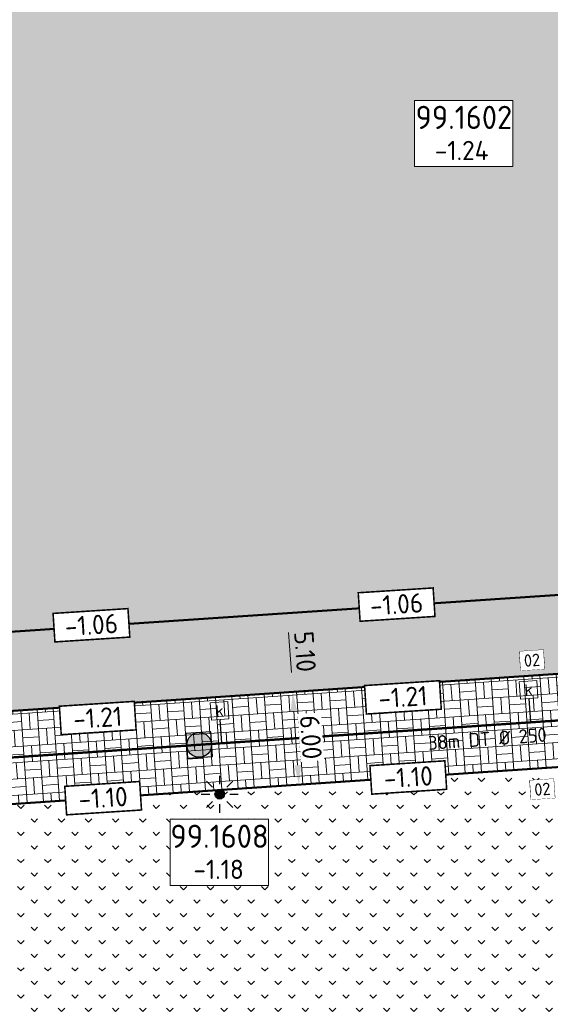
# Model space of a CAD drawing. Header units: metres. Extents: x 240159 to 241664, y 578380 to 583939.
# Tile 40 of 71: x 240636 to 240670, y 583580 to 583643. Entities that reach past the tile are written whole.
import ezdxf
from ezdxf.enums import TextEntityAlignment as Align

# ---------------------------------------------------------------- set-up
doc = ezdxf.new("R2010")
doc.units = ezdxf.units.M
doc.set_wipeout_variables(frame=1)
doc.linetypes.add('RI-HWA_HUISAANSLUITING', pattern=[4.8, 3, -1.8])
for name, color, linetype, lineweight in [('N-AL-HOOGTELABEL-S', 7, 'Continuous', 13), ('N-GV-GR-BOLLEN-A', 92, 'Continuous', 9), ('N-WE-IE-MEUBILAIR_WEGMEUBILAIR_LICHTMAST_MET_PASTEGEL-S', 7, 'Continuous', 25), ('N-WE-KL-TRACE_WENSTRACE-A', 7, 'Continuous', 25), ('N-WE-RI-BOB-T', 7, 'Continuous', 13), ('N-WE-RI-MATERIAAL_DIAMETER_LENGTE-T', 7, 'Continuous', 13), ('N-WE-VH-KANTOPSLUITING_BANDNUMMER-S', 7, 'Continuous', 13), ('N-WE-VH-KANTVERHARDING-GD', 4, 'Continuous', 50), ('N-WE-VH-VERHARDING_ASFALT_DEKLAAG-A', 252, 'Continuous', 18), ('N-WE-VH-VERHARDING_BETONSTRAATSTEEN_KEIFORMAAT_GRIJS-A', 251, 'Continuous', 9), ('N-WE-VH-VERHARDING_HALFVERHARDING-A', 234, 'Continuous', 9), ('X-XX-AL-REFERENTIE-M', 7, 'Continuous', 18)]:
    doc.layers.add(name, color=color, linetype=linetype, lineweight=lineweight)
for name, color, linetype, lineweight, true_color in [('N-WE-RI-HWA_HUISAANSLUITING_PVC_125-G', 150, 'RI-HWA_HUISAANSLUITING', 25, 0x007fff), ('N-WE-RI-HWA_KOLK-S', 150, 'Continuous', 25, 0x007fff), ('N-WE-RI-HWA_LEIDINGINFO-S', 150, 'Continuous', 13, 0x007fff), ('N-WE-RI-HWA_PUTNUMMER-S', 150, 'Continuous', 13, 0x007fff), ('N-WE-RI-HWA_RIOOLPUT-S', 150, 'Continuous', 13, 0x007fff), ('N-WE-RI-HWA_TRANSPORTLEIDING_BETON_500-G', 150, 'Continuous', 20, 0x007fff)]:
    doc.layers.add(name, color=color, linetype=linetype, lineweight=lineweight, true_color=true_color)
doc.styles.add('NLCS-ISO', font='NLCS-ISO.ttf')
doc.styles.add('NLCS-ISO-ANNOTATIEF-T25', font='NLCS-ISO.ttf', dxfattribs={"height": 2.5})
doc.styles.add('NLCS-ISO-M1000-T25', font='NLCS-ISO.ttf', dxfattribs={"height": 2.5})
doc.dimstyles.new('NLCS-ANNOTATIEF-T25-PIJL_L2_H1', dxfattribs={"dimtxt": 2.5, "dimasz": 2.5, "dimexe": 2, "dimexo": 2, "dimgap": 0.7, "dimtad": 1, "dimzin": 0, "dimdsep": 46, "dimtxsty": 'NLCS-ISO-ANNOTATIEF-T25', "dimcen": 0, "dimdle": 2, "dimclrd": 256, "dimclre": 256, "dimclrt": 256, "dimadec": 1, "dimazin": 0, "dimtfac": 1, "dimtdec": 3, "dimtofl": 0, "dimtmove": 0, "dimatfit": 3, "dimfxl": 2, "dimfxlon": 1, "dimtfillclr": 256, "dimtolj": 1, "dimtzin": 0, "dimlwd": -1, "dimlwe": -1, "dimarcsym": 0})
pattern_1 = [(50, (0, 0), (1.7931504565, -0.1568803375), [0.1875, -2.0625]), (355, (0, 0), (-0.346878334, 1.880480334), [0.15, -1.65]), (100.4514, (0.1494, -0.013), (1.4462734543, 1.723598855), [0.159350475, -1.75285528]), (46.1842, (0, 0.5), (2.6681026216, -0.413797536), [0.28125, -3.09375]), (96.6356, (0.2223, 0.4655), (2.336656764, 2.435294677), [0.23902572, -2.6292825]), (351.1842, (0, 0.5), (2.336654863, 2.435296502), [0.225, -2.475]), (21, (0.25, 0.375), (1.4922676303, -1.0065472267), [0.1875, -2.0625]), (326, (0.25, 0.375), (0.60828833, 1.8128751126), [0.15, -1.65]), (71.4514, (0.3744, 0.2911), (2.1005565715, 0.806326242), [0.159350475, -1.75285528]), (37.5, (0, 0), (0.0303996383, 0.8322346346), [0, -1.63, 0, -1.675, 0, -1.65625]), (7.5, (0, 0), (0.6576738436, 0.9860292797), [0, -0.955, 0, -1.5925, 0, -0.63125]), (327.5, (-0.5575, 0), (1.3345560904, -0.05638717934), [0, -0.625, 0, -1.95, 0, -2.5875]), (317.5, (-0.8075, 0), (1.4579654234, 0.2502624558), [0, -0.8125, 0, -1.295, 0, -1.8375])]
pattern_2 = [(45, (0, 0), (-0.8749916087, 0.8749916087), [0.3, -0.937425]), (135, (0, 0), (-0.8749916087, -0.8749916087), [0.3, -0.937425])]

# ---------------------------------------------------------------- blocks, each defined once
blk = doc.blocks.new('N-SRI-PUT_HWA-SO')
h = blk.add_hatch(color=256)
h.dxf.hatch_style = 1
h.paths.add_polyline_path([(-2, 0, 1), (2, 0, 1)])
at = {"lineweight": -3, "flags": 128}
blk.add_lwpolyline([(-2, -2), (2, -2), (2, 2), (-2, 2)], close=True, dxfattribs=at)
at = {"lineweight": -3}
blk.add_circle((0, 0), 2, dxfattribs=at)
blk = doc.blocks.new('SRI-PUTNUMMER-SO')
blk.add_wipeout([(-18.26, 4.25), (-5.56, 4.25), (-5.56, -4.29), (-18.26, -4.29)])
blk.add_lwpolyline([(-18.26, 4.25), (-5.56, 4.25), (-5.56, -4.29), (-18.26, -4.29)], close=True)
at = {"ltscale": 0.1, "style": 'NLCS-ISO'}
blk.add_attdef('PUTNR', text='', height=3.5, dxfattribs=at).set_placement((-11.88, 2.06), align=Align.MIDDLE_CENTER)
blk.add_attdef('PUTHGT_001', (-15.76, -3.47), '', height=2.5, dxfattribs=at)
blk = doc.blocks.new('N-SIE-WEG_LICHTMAST_SPOT-SO')
h = blk.add_hatch(color=256)
edge = h.paths.add_edge_path()
edge.add_arc((0, 0), 0.77, 0, 360)
for p, q in [((-2.12, 2.12), (-1.15, 1.15)), ((0, 1.62), (0, 3)), ((1.15, 1.15), (2.12, 2.12)), ((-3, 0), (-1.62, 0)), ((-2.12, -2.12), (-1.15, -1.15)), ((1.15, -1.15), (2.12, -2.12)), ((1.62, 0), (3, 0)), ((0, -3), (0, -1.62))]:
    blk.add_line(p, q)
blk.add_circle((0, 0), 0.77)
at = {"style": 'NLCS-ISO'}
blk.add_attdef('TYPE', text='', height=1.8, dxfattribs=at).set_placement((0, 3), align=Align.BOTTOM_CENTER)
blk = doc.blocks.new('N_lichtmast')
blk.add_blockref('N-SIE-WEG_LICHTMAST_SPOT-SO', (0, 0))
blk = doc.blocks.new('SRI-KOLK-SO')
at = {"color": 0, "linetype": 'ByBlock', "lineweight": 18}
blk.add_lwpolyline([(-1.125, -1.125), (1.125, -1.125), (1.125, 1.125), (-1.125, 1.125)], close=True, dxfattribs=at)
at = {"color": 0, "linetype": 'ByBlock', "lineweight": 18, "style": 'NLCS-ISO'}
blk.add_text('k', height=1.5, dxfattribs=at).set_placement((0, 0), align=Align.MIDDLE_CENTER)
blk = doc.blocks.new('*U147')
at = {"layer": 'N-WE-RI-BOB-T', "color": 0, "style": 'NLCS-ISO'}
for tag, p in [('BOB_RECHTS', (74.11, 3.7)), ('BOB_LINKS', (-34.79, -4.14))]:
    blk.add_attdef(tag, text='', height=1.8, rotation=4.1159, dxfattribs=at).set_placement(p, align=Align.MIDDLE_CENTER)
at = {"layer": 'N-WE-RI-MATERIAAL_DIAMETER_LENGTE-T', "color": 0, "style": 'NLCS-ISO'}
blk.add_attdef('RIOOLINFO_001', (-11.56, -3.65), '', height=1.8, rotation=4.1159, dxfattribs=at)
blk = doc.blocks.new('SAL-HOOGTELABEL_AANLEG-SO')
blk.add_wipeout([(-4.84, 1.8), (4.85, 1.8), (4.85, -1.89), (-4.84, -1.89)])
at = {"const_width": 0.2}
blk.add_lwpolyline([(-4.84, 1.8), (4.85, 1.8), (4.85, -1.89), (-4.84, -1.89)], close=True, dxfattribs=at)
at = {"style": 'NLCS-ISO'}
blk.add_attdef('HOOGTE', text='', height=2, dxfattribs=at).set_placement((0, 0), align=Align.MIDDLE_CENTER)
blk = doc.blocks.new('*D235')
at = {"layer": 'Defpoints', "color": 0, "transparency": 16777216}
for p in [(240653.373, 583599.813), (240660.053, 583600.266), (240660.459, 583594.28)]:
    blk.add_point(p, dxfattribs=at)
at = {"layer": 'X-XX-AL-REFERENTIE-M', "transparency": 16777216}
for p, q in [((240654.371, 583599.881), (240652.375, 583599.745)), ((240653.694, 583595.074), (240653.457, 583598.566)), ((240654.776, 583593.894), (240652.781, 583593.759))]:
    blk.add_line(p, q, dxfattribs=at)
for points in [[(240653.665, 583598.58), (240653.25, 583598.552), (240653.373, 583599.813)], [(240653.902, 583595.088), (240653.486, 583595.06), (240653.779, 583593.827)]]:
    blk.add_solid(points, dxfattribs=at)
at = {"layer": 'X-XX-AL-REFERENTIE-M', "transparency": 16777216, "insert": (240654.548, 583596.886), "char_height": 1.25, "attachment_point": 5, "rotation": 273.87749, "style": 'NLCS-ISO-ANNOTATIEF-T25', "bg_fill": 3, "box_fill_scale": 1.1, "bg_fill_color": 256, "bg_fill_true_color": 13158600, "bg_fill_transparency": 0}
blk.add_mtext('\\A1;6.00', dxfattribs=at)
blk = doc.blocks.new('*D234')
at = {"layer": 'Defpoints', "color": 0, "transparency": 16777216}
for p in [(240653.028, 583604.901), (240657.67, 583605.216), (240660.053, 583600.266)]:
    blk.add_point(p, dxfattribs=at)
at = {"layer": 'X-XX-AL-REFERENTIE-M', "transparency": 16777216}
for p, q in [((240654.026, 583604.969), (240652.03, 583604.834)), ((240653.288, 583601.06), (240653.112, 583603.654)), ((240654.371, 583599.881), (240652.375, 583599.745))]:
    blk.add_line(p, q, dxfattribs=at)
for points in [[(240653.32, 583603.668), (240652.905, 583603.64), (240653.028, 583604.901)], [(240653.496, 583601.074), (240653.08, 583601.046), (240653.373, 583599.813)]]:
    blk.add_solid(points, dxfattribs=at)
at = {"layer": 'X-XX-AL-REFERENTIE-M', "transparency": 16777216, "insert": (240654.173, 583602.423), "char_height": 1.25, "attachment_point": 5, "rotation": 273.87749, "style": 'NLCS-ISO-ANNOTATIEF-T25'}
blk.add_mtext('\\A1;5.10', dxfattribs=at)
blk = doc.blocks.new('*U246')
blk.add_lwpolyline([(-1.54, 0.76), (-1.54, 3.24), (1.54, 3.24), (1.54, 0.76)], close=True)
blk.add_wipeout([(-1.54, 0.76), (-1.54, 3.24), (1.54, 3.24), (1.54, 0.76)])
at = {"ltscale": 0.1, "style": 'NLCS-ISO'}
blk.add_attdef('NR', text='', height=1.6, dxfattribs=at).set_placement((0, 2), align=Align.MIDDLE_CENTER)

msp = doc.modelspace()

# ---------------------------------------------------------------- hatches: boundary and pattern name
at = {"layer": 'N-GV-GR-BOLLEN-A'}
h = msp.add_hatch(dxfattribs=at)
h.set_pattern_fill('AGR-BOLLEN', color=256, scale=0.5, pattern_type=2)
h.set_pattern_definition(pattern_2)
h.paths.add_polyline_path([(240686.474, 583735.503), (240748.725, 583739.722, -0.460694), (240763.66, 583724.475), (240761.251, 583697.29, 0.066949), (240762.114, 583678.259), (240765.893, 583657.375, -0.027843), (240768.68, 583634.896), (240773.404, 583565.204), (240779.941, 583574.402), (240778.573, 583636.488), (240794.946, 583725.789), (240796.591, 583769.562), (240796.764, 583773.057), (240793.275, 583772.783, -0.084188), (240757.188, 583776.178), (240741.334, 583780.426, 0.228324), (240682.712, 583765.292, -0.000854), (240659.229, 583745.644, -0.22007), (240596.227, 583728.709), (240513.155, 583743.564, 0.594048), (240482.46, 583699.445), (240488.768, 583688.3), (240507.69, 583654.865, -0.173814), (240514.477, 583598.584, -0.118522), (240502.533, 583574.041), (240526.377, 583548.37), (240523.712, 583587.68, -0.057678), (240524.325, 583600.551), (240529.022, 583629.153, 0.12265), (240527.101, 583652.738), (240518.082, 583679.469, -0.491873), (240530.436, 583697.965), (240589.679, 583701.98, 0.267474), (240599.665, 583708.673, -0.267474), (240611.311, 583716.476), (240665.692, 583720.162, 0.292007), (240674.317, 583726.529, -0.292007)])
h = msp.add_hatch(dxfattribs=at)
h.set_pattern_fill('AGR-BOLLEN', color=256, scale=0.5, pattern_type=2)
h.set_pattern_definition(pattern_2)
h.paths.add_polyline_path([(240613.188, 583703.719, -0.405648), (240619.057, 583710.246), (240661.804, 583713.143), (240672.116, 583713.842, 0.119329), (240669.351, 583714.316), (240611.722, 583710.41, 0.431026), (240604.362, 583701.478), (240605.016, 583696.264), (240613.441, 583696.835)])
edge = h.paths.add_edge_path()
edge.add_line((240610.318, 583653.976), (240617.395, 583654.456))
edge.add_line((240617.395, 583654.456), (240617.578, 583649.958))
edge.add_line((240617.578, 583649.958), (240610.831, 583649.501))
edge.add_arc((240357.203, 583622.695), 255.04, 3.87749, 6.03313, ccw=False)
edge.add_line((240611.659, 583639.942), (240614.213, 583602.271))
edge.add_line((240614.213, 583602.271), (240676.238, 583606.475))
edge.add_line((240676.238, 583606.475), (240671.317, 583639.338))
edge.add_line((240671.317, 583639.338), (240666.72, 583707.162))
edge.add_arc((240662.23, 583706.858), 4.5, 3.87749, 93.87749)
edge.add_line((240661.926, 583711.347), (240619.179, 583708.45))
edge.add_arc((240619.483, 583703.96), 4.5, 93.87749, 182.21351)
edge.add_line((240614.986, 583703.787), (240615.304, 583695.158))
edge.add_line((240615.304, 583695.158), (240613.507, 583695.036))
edge.add_line((240613.507, 583695.036), (240605.24, 583694.476))
edge.add_line((240605.24, 583694.476), (240609.446, 583660.933))
edge.add_line((240609.446, 583660.933), (240617.123, 583661.454))
edge.add_line((240617.123, 583661.454), (240617.306, 583656.956))
edge.add_line((240617.306, 583656.956), (240610.006, 583656.461))
edge.add_line((240610.006, 583656.461), (240610.262, 583654.424))
edge.add_arc((240357.203, 583622.695), 255.04, 7.04518, 7.14666, ccw=False)
edge = h.paths.add_edge_path()
edge.add_line((240678.684, 583654.1), (240672.15, 583653.657))
edge.add_line((240672.15, 583653.657), (240673.108, 583639.532))
edge.add_line((240673.108, 583639.532), (240678.04, 583606.597))
edge.add_line((240678.04, 583606.597), (240682.404, 583606.893))
edge.add_line((240682.404, 583606.893), (240682.539, 583607.082))
edge.add_line((240682.539, 583607.082), (240680.418, 583622.973))
edge.add_arc((240881.177, 583649.772), 202.54, 178.77555, 187.6032, ccw=False)
edge = h.paths.add_edge_path()
edge.add_line((240678.932, 583674.162), (240670.798, 583673.611))
edge.add_line((240670.798, 583673.611), (240671.846, 583658.146))
edge.add_line((240671.846, 583658.146), (240678.831, 583658.62))
edge.add_arc((240881.177, 583649.772), 202.54, 177.43384, 177.49612, ccw=False)
edge.add_arc((240481.578, 583667.681), 197.46, 357.43384, 361.88106)
edge = h.paths.add_edge_path()
edge.add_line((240670.494, 583678.101), (240678.733, 583678.659))
edge.add_arc((240481.578, 583667.681), 197.46, 3.18719, 6.28712)
edge.add_line((240677.851, 583689.305), (240675.678, 583709.023))
edge.add_arc((240669.754, 583708.37), 5.96, 6.28712, 39.83948)
edge.add_line((240674.331, 583712.188), (240666.325, 583711.646))
edge.add_arc((240662.23, 583706.858), 6.3, 3.87749, 49.46219, ccw=False)
edge.add_line((240668.516, 583707.284), (240670.494, 583678.101))
h = msp.add_hatch(dxfattribs=at)
h.set_pattern_fill('AGR-BOLLEN', color=256, scale=0.5, pattern_type=2)
h.set_pattern_definition(pattern_2)
h.paths.add_polyline_path([(240677.799, 583595.455), (240619.912, 583591.532), (240617.48, 583588.746), (240621.086, 583588.991), (240621.208, 583587.195), (240615.806, 583586.829), (240615.299, 583586.248), (240617.242, 583557.574), (240617.465, 583554.281), (240679.902, 583558.513), (240686.177, 583561.999), (240684.223, 583590.88)])
at = {"layer": 'N-WE-KL-TRACE_WENSTRACE-A', "transparency": 33554559}
h = msp.add_hatch(dxfattribs=at)
h.set_pattern_fill('AKL-TRACE', color=256, scale=0.5, pattern_type=2)
h.set_pattern_definition([(45, (0, 0), (-0.5303300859, 0.5303300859), [0.5]), (135, (0, 0), (-0.5303300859, -0.5303300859), [0.5])])
edge = h.paths.add_edge_path()
edge.add_line((240673.108, 583639.532), (240668.516, 583707.284))
edge.add_arc((240662.23, 583706.858), 6.3, 3.87749, 93.87749)
edge.add_line((240661.804, 583713.143), (240619.057, 583710.246))
edge.add_arc((240619.483, 583703.96), 6.3, 93.87749, 182.1969)
edge.add_line((240613.188, 583703.719), (240613.441, 583696.835))
edge.add_line((240613.441, 583696.835), (240613.507, 583695.036))
edge.add_line((240613.507, 583695.036), (240615.304, 583695.158))
edge.add_line((240615.304, 583695.158), (240614.986, 583703.787))
edge.add_arc((240619.483, 583703.96), 4.5, 93.87749, 182.21351, ccw=False)
edge.add_line((240619.179, 583708.45), (240661.926, 583711.347))
edge.add_arc((240662.23, 583706.858), 4.5, 3.87749, 93.87749, ccw=False)
edge.add_line((240666.72, 583707.162), (240671.317, 583639.338))
edge.add_line((240671.317, 583639.338), (240677.726, 583596.54))
edge.add_line((240677.726, 583596.54), (240679.517, 583596.734))
edge.add_line((240679.517, 583596.734), (240673.108, 583639.532))
at = {"layer": 'N-WE-VH-VERHARDING_ASFALT_DEKLAAG-A'}
h = msp.add_hatch(dxfattribs=at)
h.set_pattern_fill('AVH-ASFALT', color=256, scale=0.5, pattern_type=2)
h.set_pattern_definition([(60, (0, 0), (-0.4330127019, 0.25), []), (120, (0, 0), (-0.4330127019, -0.25), [])])
edge = h.paths.add_edge_path()
edge.add_line((240767.256, 583566.003), (240762.614, 583634.485))
edge.add_arc((240565.606, 583621.132), 197.46, 3.87749, 10.25709)
edge.add_line((240759.91, 583656.293), (240756.131, 583677.176))
edge.add_arc((240832.432, 583690.983), 77.54, 174.93648, 190.25709, ccw=False)
edge.add_line((240755.195, 583697.827), (240757.603, 583725.012))
edge.add_arc((240749.675, 583725.714), 7.96, 354.93648, 453.87749)
edge.add_line((240749.136, 583733.656), (240686.885, 583729.437))
edge.add_arc((240687.423, 583721.495), 7.96, 93.87749, 186.28712)
edge.add_line((240679.511, 583720.623), (240682.9, 583689.861))
edge.add_arc((240481.578, 583667.681), 202.54, -2.56616, 6.28712, ccw=False)
edge.add_arc((240881.177, 583649.772), 197.46, 177.43384, 187.6032)
edge.add_line((240685.453, 583623.645), (240687.834, 583605.814))
edge.add_arc((240487.074, 583579.016), 202.54, 3.87749, 7.6032, ccw=False)
edge.add_line((240689.151, 583592.712), (240691.19, 583562.626))
edge.add_line((240691.19, 583562.626), (240686.121, 583562.282))
edge.add_line((240686.121, 583562.282), (240684.082, 583592.369))
edge.add_arc((240487.074, 583579.016), 197.46, 3.87749, 7.6032)
edge.add_line((240682.798, 583605.142), (240680.418, 583622.973))
edge.add_arc((240881.177, 583649.772), 202.54, 177.43384, 187.6032, ccw=False)
edge.add_arc((240481.578, 583667.681), 197.46, 357.43384, 366.28712)
edge.add_line((240677.851, 583689.305), (240675.678, 583709.023))
edge.add_arc((240669.754, 583708.37), 5.96, 6.28712, 93.87749)
edge.add_line((240669.351, 583714.316), (240611.722, 583710.41))
edge.add_arc((240612.26, 583702.469), 7.96, 93.87749, 187.14666)
edge.add_line((240604.362, 583701.478), (240610.262, 583654.424))
edge.add_arc((240357.203, 583622.695), 255.04, 3.87749, 7.14666, ccw=False)
edge.add_line((240611.659, 583639.942), (240617.242, 583557.574))
edge.add_line((240617.242, 583557.574), (240612.174, 583557.23))
edge.add_line((240612.174, 583557.23), (240606.591, 583639.598))
edge.add_arc((240357.203, 583622.695), 249.96, 3.87749, 7.14666)
edge.add_line((240605.221, 583653.792), (240600.557, 583690.991))
edge.add_arc((240594.644, 583690.249), 5.96, 7.14666, 93.87749)
edge.add_line((240594.24, 583696.196), (240530.847, 583691.899))
edge.add_arc((240531.386, 583683.957), 7.96, 93.87749, 198.64281)
edge.add_line((240523.843, 583681.413), (240532.861, 583654.682))
edge.add_arc((240480.709, 583637.087), 55.04, -9.32679, 18.64281, ccw=False)
edge.add_line((240535.022, 583628.167), (240530.324, 583599.566))
edge.add_arc((240579.624, 583591.469), 49.96, 170.67321, 183.87749)
edge.add_line((240529.778, 583588.091), (240532.319, 583550.603))
edge.add_line((240532.319, 583550.603), (240527.251, 583550.26))
edge.add_arc((240521.311, 583549.843), 5.954, -29.81241, 4.01067, ccw=False)
edge.add_line((240526.477, 583546.883), (240523.712, 583587.68))
edge.add_arc((240579.624, 583591.469), 56.04, 170.67321, 183.87749, ccw=False)
edge.add_line((240524.325, 583600.551), (240529.022, 583629.153))
edge.add_arc((240480.709, 583637.087), 48.96, 350.67321, 378.64281)
edge.add_line((240527.101, 583652.738), (240518.082, 583679.469))
edge.add_arc((240531.386, 583683.957), 14.04, 93.87749, 198.64281, ccw=False)
edge.add_line((240530.436, 583697.965), (240589.679, 583701.98))
edge.add_arc((240588.865, 583713.993), 12.04, 273.87749, 333.77597)
edge.add_arc((240612.26, 583702.469), 14.04, 93.87749, 153.77597, ccw=False)
edge.add_line((240611.311, 583716.476), (240665.692, 583720.162))
edge.add_arc((240665.019, 583730.1), 9.96, 273.87749, 338.99028)
edge.add_arc((240687.423, 583721.495), 14.04, 93.87749, 158.99028, ccw=False)
edge.add_line((240686.474, 583735.503), (240748.725, 583739.722))
edge.add_arc((240749.675, 583725.714), 14.04, -5.06352, 93.87749, ccw=False)
edge.add_line((240763.66, 583724.475), (240761.251, 583697.29))
edge.add_arc((240832.432, 583690.983), 71.46, 174.93648, 190.25709)
edge.add_line((240762.114, 583678.259), (240765.893, 583657.375))
edge.add_arc((240565.606, 583621.132), 203.54, 3.87749, 10.25709, ccw=False)
edge.add_line((240768.68, 583634.896), (240773.73, 583560.394))
edge.add_arc((240780.413, 583564.719), 7.96, 183.87749, 212.90677, ccw=False)
edge.add_line((240772.471, 583564.18), (240772.324, 583566.347))
edge.add_line((240772.324, 583566.347), (240767.256, 583566.003))
at = {"layer": 'N-WE-VH-VERHARDING_BETONSTRAATSTEEN_KEIFORMAAT_GRIJS-A'}
h = msp.add_hatch(dxfattribs=at)
h.set_pattern_fill('AVH-BSS_KEIFORMAAT_BLOK', color=256, scale=5, angle=363.87749, pattern_type=2)
h.set_pattern_definition([(3.87749384, (0, 0), (-0.071004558, 1.0475964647), []), (3.87749384, (-0.0355, 0.5238), (0.9765919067, 1.1186010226), [1.05, -1.05]), (93.87749384, (0, 0), (-1.0475964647, -0.071004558), []), (93.87749384, (-0.5238, -0.0355), (-1.1186010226, 0.9765919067), [1.05, -1.05])])
h.paths.add_polyline_path([(240678.996, 583595.536), (240684.181, 583590.918), (240684.082, 583592.369, 0.016258), (240682.798, 583605.142), (240682.539, 583607.082), (240678.591, 583601.564), (240673.652, 583601.188), (240648.709, 583599.498), (240622.27, 583597.706), (240619.506, 583597.518), (240614.222, 583602.132), (240615.299, 583586.248), (240619.912, 583591.532)])
at = {"layer": 'N-WE-VH-VERHARDING_HALFVERHARDING-A'}
h = msp.add_hatch(dxfattribs=at)
h.set_pattern_fill('AVH-HALFVERHARDING', color=256, scale=0.25, pattern_type=2)
h.set_pattern_definition(pattern_1)
h.paths.add_polyline_path([(240539.681, 583638.673), (240535.725, 583638.717, -0.020448), (240535.675, 583634.218), (240539.946, 583634.169)])
h.paths.add_polyline_path([(240535.095, 583657.324), (240532.282, 583656.399), (240532.861, 583654.682, -0.012211), (240533.658, 583652.115), (240536.532, 583653.059)])
h.paths.add_polyline_path([(240545.531, 583692.894), (240541.041, 583692.59), (240541.241, 583689.637), (240545.731, 583689.941)])
h.paths.add_polyline_path([(240555.023, 583693.538), (240550.533, 583693.233), (240550.734, 583690.28), (240555.223, 583690.584)])
h.paths.add_polyline_path([(240577.383, 583695.053), (240572.893, 583694.749), (240573.093, 583691.796), (240577.583, 583692.1)])
h.paths.add_polyline_path([(240630.173, 583711.661), (240625.683, 583711.357), (240625.883, 583708.403), (240630.373, 583708.708)])
h.paths.add_polyline_path([(240637.565, 583712.162), (240633.075, 583711.858), (240633.275, 583708.904), (240637.765, 583709.209)])
h.paths.add_polyline_path([(240654.934, 583713.339), (240650.445, 583713.035), (240650.645, 583710.082), (240655.134, 583710.386)])
h = msp.add_hatch(dxfattribs=at)
h.set_pattern_fill('AVH-HALFVERHARDING', color=256, scale=0.25, pattern_type=2)
h.set_pattern_definition(pattern_1)
h.paths.add_polyline_path([(240606.322, 583643.181), (240598.402, 583642.644), (240598.969, 583638.173), (240606.652, 583638.693), (240606.591, 583639.598, 0.003594)])
h.paths.add_polyline_path([(240617.395, 583654.456), (240610.318, 583653.976, -0.004416), (240610.831, 583649.501), (240617.578, 583649.958)])
h.paths.add_polyline_path([(240617.123, 583661.454), (240609.446, 583660.933), (240610.006, 583656.461), (240617.306, 583656.956)])
h.paths.add_polyline_path([(240604.182, 583662.08), (240595.928, 583661.52), (240596.495, 583657.048), (240604.743, 583657.608)])
h.paths.add_polyline_path([(240678.831, 583658.62), (240669.551, 583657.991), (240669.856, 583653.501), (240678.684, 583654.1, -0.005583)])
h.paths.add_polyline_path([(240678.733, 583678.659), (240668.199, 583677.945), (240668.503, 583673.455), (240678.932, 583674.162, 0.005699)])
h = msp.add_hatch(dxfattribs=at)
h.set_pattern_fill('AVH-HALFVERHARDING', color=256, scale=0.25, pattern_type=2)
h.set_pattern_definition(pattern_1)
h.paths.add_polyline_path([(240673.407, 583606.283), (240621.825, 583602.787), (240622.17, 583597.699), (240622.27, 583597.706), (240648.709, 583599.498), (240673.652, 583601.188), (240673.752, 583601.196)])

# ---------------------------------------------------------------- linework, layer by layer
at = {"layer": 'N-WE-RI-HWA_HUISAANSLUITING_PVC_125-G'}
for p, q in [((240668.75, 583597.849), (240668.645, 583599.387)), ((240648.795, 583596.497), (240648.691, 583598.034))]:
    msp.add_line(p, q, dxfattribs=at)
at = {"layer": 'N-WE-RI-HWA_TRANSPORTLEIDING_BETON_500-G', "const_width": 0.15, "flags": 128}
msp.add_lwpolyline([(240531.162, 583588.524), (240763.25, 583604.254)], dxfattribs=at)
at = {"layer": 'N-WE-VH-KANTVERHARDING-GD', "ltscale": 0.1}
for p, q in [((240614.213, 583602.271), (240682.404, 583606.893)), ((240647.213, 583599.396), (240648.709, 583599.498))]:
    msp.add_line(p, q, dxfattribs=at)
for points in [[(240614.222, 583602.132), (240619.506, 583597.518), (240622.27, 583597.706), (240648.709, 583599.498), (240673.652, 583601.188), (240678.591, 583601.564), (240682.539, 583607.082)], [(240615.299, 583586.248), (240619.912, 583591.532), (240678.996, 583595.536), (240684.181, 583590.918)]]:
    msp.add_lwpolyline(points, dxfattribs=at)

# ---------------------------------------------------------------- block references
at = {"layer": 'N-WE-IE-MEUBILAIR_WEGMEUBILAIR_LICHTMAST_MET_PASTEGEL-S', "xscale": 0.4, "yscale": 0.4, "zscale": 0.4}
msp.add_blockref('N_lichtmast', (240648.664, 583593.198), dxfattribs=at)
at = {"layer": 'N-WE-RI-HWA_KOLK-S', "xscale": 0.5, "yscale": 0.5, "zscale": 0.5, "rotation": 3.877493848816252}
for p in [(240668.607, 583599.948), (240648.653, 583598.596)]:
    msp.add_blockref('SRI-KOLK-SO', p, dxfattribs=at)
at = {"layer": 'N-WE-RI-HWA_LEIDINGINFO-S'}
ref = msp.add_blockref('*U147', (240665.964, 583597.739), dxfattribs=dict(at, xscale=0.5, yscale=0.5, zscale=0.5))
ref.add_attrib('RIOOLINFO_001', '38m DT %%C 250', (240662.16, 583596.056), dxfattribs={"layer": 'N-WE-RI-MATERIAAL_DIAMETER_LENGTE-T', "color": 0, "height": 0.9, "rotation": 4.11586, "style": 'NLCS-ISO'})
at = {"layer": 'N-WE-RI-HWA_RIOOLPUT-S', "xscale": 0.4, "yscale": 0.4, "zscale": 0.4, "rotation": 3.877493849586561}
msp.add_blockref('N-SRI-PUT_HWA-SO', (240647.334, 583596.389), dxfattribs=at)

# ---------------------------------------------------------------- next in the draw order: block references
at = {"layer": 'N-AL-HOOGTELABEL-S'}
ref = msp.add_blockref('SAL-HOOGTELABEL_AANLEG-SO', (240640.375, 583604.145), dxfattribs=dict(at, xscale=0.4999999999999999, yscale=0.4999999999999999, zscale=0.4999999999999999, rotation=3.700000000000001))
ref.add_attrib('HOOGTE', '-1.06', dxfattribs={"layer": '0', "height": 1.25, "rotation": 3.7, "style": 'NLCS-ISO-M1000-T25'}).set_placement((240640.375, 583604.145), align=Align.MIDDLE_CENTER)
ref = msp.add_blockref('SAL-HOOGTELABEL_AANLEG-SO', (240640.783, 583598.148), dxfattribs=dict(at, xscale=0.4999999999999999, yscale=0.4999999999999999, zscale=0.4999999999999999, rotation=3.700000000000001))
ref.add_attrib('HOOGTE', '-1.21', dxfattribs={"layer": '0', "height": 1.25, "rotation": 3.7, "style": 'NLCS-ISO-M1000-T25'}).set_placement((240640.783, 583598.148), align=Align.MIDDLE_CENTER)
ref = msp.add_blockref('SAL-HOOGTELABEL_AANLEG-SO', (240641.13, 583592.97), dxfattribs=dict(at, xscale=0.4999999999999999, yscale=0.4999999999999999, zscale=0.4999999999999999, rotation=3.700000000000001))
ref.add_attrib('HOOGTE', '-1.10', dxfattribs={"layer": '0', "height": 1.25, "rotation": 3.7, "style": 'NLCS-ISO-M1000-T25'}).set_placement((240641.13, 583592.97), align=Align.MIDDLE_CENTER)
at = {"layer": 'N-WE-RI-HWA_PUTNUMMER-S'}
ref = msp.add_blockref('SRI-PUTNUMMER-SO', (240670.367, 583635.917), dxfattribs=dict(at, xscale=0.5, yscale=0.5, zscale=0.5))
ref.add_attrib('PUTNR', '99.1602', dxfattribs={"layer": '0', "ltscale": 0.1, "height": 1.5, "style": 'NLCS-ISO'}).set_placement((240664.427, 583636.946), align=Align.MIDDLE_CENTER)
ref.add_attrib('PUTHGT_001', '-1.24', (240662.552, 583634.182), dxfattribs={"layer": '0', "ltscale": 0.1, "height": 1.25, "style": 'NLCS-ISO'})
ref = msp.add_blockref('SRI-PUTNUMMER-SO', (240654.592, 583589.456), dxfattribs=dict(at, xscale=0.5, yscale=0.5, zscale=0.5))
ref.add_attrib('PUTNR', '99.1608', dxfattribs={"layer": '0', "ltscale": 0.1, "height": 1.5, "style": 'NLCS-ISO'}).set_placement((240648.651, 583590.485), align=Align.MIDDLE_CENTER)
ref.add_attrib('PUTHGT_001', '-1.18', (240646.964, 583587.721), dxfattribs={"layer": '0', "ltscale": 0.1, "height": 1.25, "style": 'NLCS-ISO'})
at = {"layer": 'N-WE-VH-KANTOPSLUITING_BANDNUMMER-S', "xscale": 0.5, "yscale": 0.5, "zscale": 0.5, "rotation": 3.877493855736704}
for p in [(240668.895, 583600.866), (240669.565, 583592.53)]:
    msp.add_blockref('*U246', p, dxfattribs=at).add_auto_attribs({'NR': '02'})

# ---------------------------------------------------------------- next in the draw order: dimensions: what is measured, and where the dimension line sits
at = {"layer": 'X-XX-AL-REFERENTIE-M'}
dim = msp.add_aligned_dim(p1=(240660.459, 583594.28), p2=(240660.053, 583600.266), distance=6.696, dimstyle='NLCS-ANNOTATIEF-T25-PIJL_L2_H1', override={"dimtfill": 1}, dxfattribs=at)
dim.commit()
dim.dimension.update_dxf_attribs({"geometry": '*D235', "text_midpoint": (240654.548, 583596.886)})

# ---------------------------------------------------------------- next in the draw order: block references
at = {"layer": 'N-AL-HOOGTELABEL-S'}
ref = msp.add_blockref('SAL-HOOGTELABEL_AANLEG-SO', (240660.836, 583594.306), dxfattribs=dict(at, xscale=0.4999999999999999, yscale=0.4999999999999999, zscale=0.4999999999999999, rotation=3.700000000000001))
ref.add_attrib('HOOGTE', '-1.10', dxfattribs={"layer": '0', "height": 1.25, "rotation": 3.7, "style": 'NLCS-ISO-M1000-T25'}).set_placement((240660.836, 583594.306), align=Align.MIDDLE_CENTER)

# ---------------------------------------------------------------- next in the draw order: dimensions: what is measured, and where the dimension line sits
at = {"layer": 'X-XX-AL-REFERENTIE-M'}
dim = msp.add_linear_dim(base=(240653.028, 583604.901), p1=(240660.053, 583600.266), p2=(240657.67, 583605.216), angle=273.87749, dimstyle='NLCS-ANNOTATIEF-T25-PIJL_L2_H1', dxfattribs=at)
dim.commit()
dim.dimension.update_dxf_attribs({"geometry": '*D234', "text_midpoint": (240654.173, 583602.423)})

# ---------------------------------------------------------------- next in the draw order: block references
at = {"layer": 'N-AL-HOOGTELABEL-S'}
ref = msp.add_blockref('SAL-HOOGTELABEL_AANLEG-SO', (240660.081, 583605.48), dxfattribs=dict(at, xscale=0.4999999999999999, yscale=0.4999999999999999, zscale=0.4999999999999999, rotation=3.700000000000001))
ref.add_attrib('HOOGTE', '-1.06', dxfattribs={"layer": '0', "height": 1.25, "rotation": 3.7, "style": 'NLCS-ISO-M1000-T25'}).set_placement((240660.081, 583605.48), align=Align.MIDDLE_CENTER)
ref = msp.add_blockref('SAL-HOOGTELABEL_AANLEG-SO', (240660.489, 583599.483), dxfattribs=dict(at, xscale=0.4999999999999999, yscale=0.4999999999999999, zscale=0.4999999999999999, rotation=3.700000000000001))
ref.add_attrib('HOOGTE', '-1.21', dxfattribs={"layer": '0', "height": 1.25, "rotation": 3.7, "style": 'NLCS-ISO-M1000-T25'}).set_placement((240660.489, 583599.483), align=Align.MIDDLE_CENTER)

doc.saveas('drawing.dxf')
